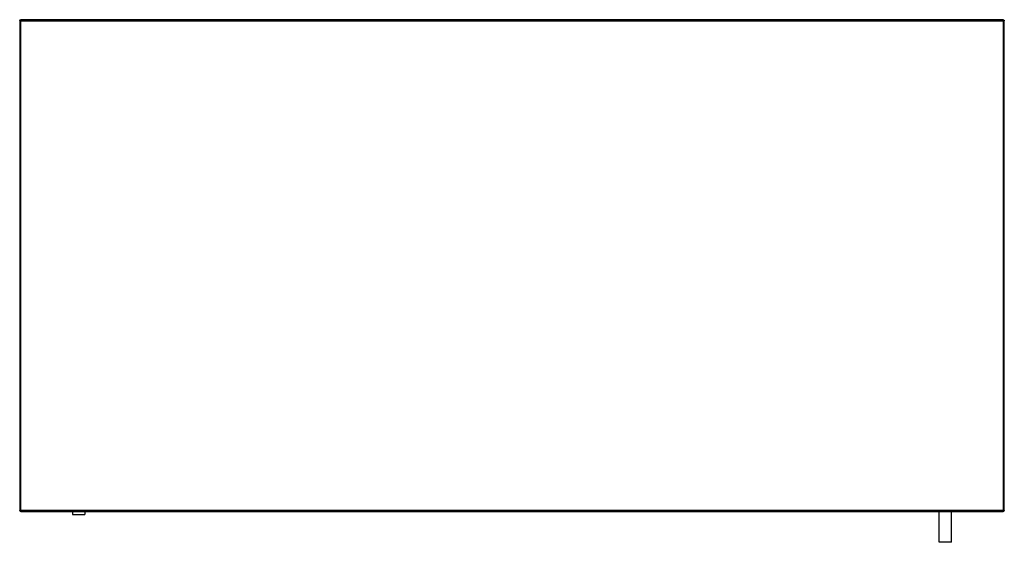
# Model space of a CAD drawing. Header units: millimetres. Extents: x 0 to 800, y -425 to 0.
import ezdxf

# ---------------------------------------------------------------- set-up
doc = ezdxf.new("R2010")
doc.units = ezdxf.units.MM
doc.header["$MEASUREMENT"] = 0
doc.layers.add('62 Storage', color=7, linetype='Continuous', lineweight=35)

# ---------------------------------------------------------------- blocks, each defined once
blk = doc.blocks.new('MACRO_0_8bb86506-16e5-4e30-a46c-b9a2bf11bffa')
at = {"layer": '62 Storage', "color": 7, "linetype": 'Continuous', "lineweight": 25, "ltscale": 100}
blk.add_line((0, 0), (1, 0), dxfattribs=at)
at = {"layer": '62 Storage', "color": 7, "linetype": 'Continuous', "lineweight": 25, "ltscale": 50}
for p, q in [((1, -1), (0, -1)), ((0, -1), (0, -399)), ((0.08, -0.62), (0.09, -0.58)), ((0.09, -0.58), (0.22, -0.38)), ((0.22, -0.38), (0.29, -0.29)), ((0.29, -0.29), (0.38, -0.22)), ((0.38, -0.22), (0.58, -0.09)), ((0.58, -0.09), (0.62, -0.08)), ((1, 0), (1, -1)), ((799, 0), (1, 0)), ((1, -399), (1, -1)), ((1, -1), (799, -1)), ((799, 0), (799.22, -0.03)), ((799, -1), (799, 0)), ((799, -1), (799, -399)), ((800, -1), (799, -1)), ((799.22, -0.03), (799.38, -0.08)), ((799.38, -0.08), (799.45, -0.11)), ((799.45, -0.11), (799.71, -0.29)), ((799.92, -0.62), (799.98, -0.82)), ((799.98, -0.82), (800, -1)), ((800, -399), (800, -1)), ((0.02, -399.18), (0, -399)), ((0, -399), (1, -399)), ((0.08, -399.38), (0.02, -399.18)), ((0.55, -399.89), (0.29, -399.71)), ((0.62, -399.92), (0.55, -399.89)), ((0.78, -399.97), (0.62, -399.92)), ((1, -400), (0.78, -399.97)), ((1, -399), (1, -400)), ((799, -399), (1, -399)), ((1, -400), (799, -400)), ((43, -400), (43, -402.5)), ((53, -400), (53, -402.5)), ((747, -425), (747, -400)), ((757, -425), (757, -400)), ((799, -400), (799, -399)), ((799, -399), (800, -399)), ((799.22, -399.97), (799, -400)), ((799.38, -399.92), (799.22, -399.97)), ((799.87, -399.5), (799.71, -399.71)), ((799.92, -399.38), (799.87, -399.5)), ((43, -402.5), (53, -402.5)), ((757, -425), (747, -425))]:
    blk.add_line(p, q, dxfattribs=at)
for points in [[(799.71, -0.29), (799.87, -0.5), (799.92, -0.62)], [(0.29, -399.71), (0.13, -399.5), (0.08, -399.38)], [(799.71, -399.71), (799.45, -399.89), (799.38, -399.92)], [(800, -399), (799.98, -399.18), (799.92, -399.38)]]:
    blk.add_lwpolyline(points, dxfattribs=at)
for centre, start, end in [((1, -1), 90, 180), ((799, -1), 0, 90), ((1, -399), 180, 270), ((799, -399), 270, 0)]:
    blk.add_arc(centre, 1, start, end, dxfattribs=at)

msp = doc.modelspace()

# ---------------------------------------------------------------- block references
at = {"color": 7, "linetype": 'ByBlock'}
msp.add_blockref('MACRO_0_8bb86506-16e5-4e30-a46c-b9a2bf11bffa', (0, 0), dxfattribs=at)

doc.saveas('drawing.dxf')
